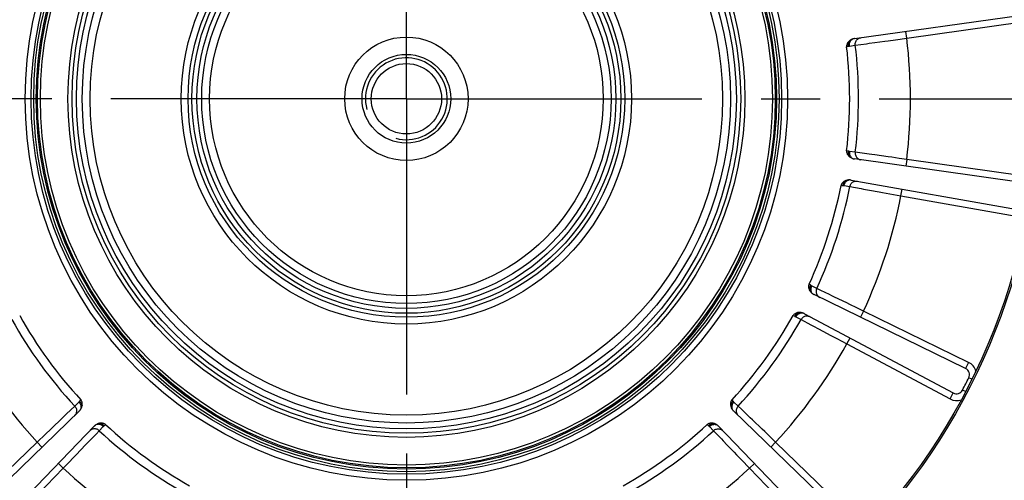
# Model space of a CAD drawing. Header units: millimetres. Extents: x 0 to 420, y 0 to 297.
# Tile 48 of 63: x 319 to 348, y 172 to 185. Entities that reach past the tile are written whole.
import ezdxf
from ezdxf.enums import TextEntityAlignment as Align

# ---------------------------------------------------------------- set-up
doc = ezdxf.new("R2010")
doc.units = ezdxf.units.MM
doc.header["$LTSCALE"] = 23.1
doc.linetypes.add('CENTER', pattern=[0.6, 0.375, -0.075, 0.075, -0.075])
doc.layers.get('0').update_dxf_attribs({"linetype": 'CONTINUOUS'})
for name, color, linetype in [('AXIS', 7, 'CONTINUOUS'), ('COMPONENTS', 7, 'CONTINUOUS'), ('DIMENSION', 7, 'CONTINUOUS')]:
    doc.layers.add(name, color=color, linetype=linetype)
doc.styles.get("Standard").update_dxf_attribs({"font": 'arial.ttf'})
doc.styles.add('TEXTSTYLE_4', font='gdt')
doc.dimstyles.new('DIMSTYLE_14', dxfattribs={"dimtxt": 3, "dimasz": 3, "dimexe": 0.18, "dimexo": 0.0625, "dimgap": 0.09, "dimtad": 1, "dimdec": 1, "dimlfac": 5, "dimdsep": 46, "dimtxsty": 'STANDARD', "dimblk": '_FILLED', "dimblk1": '_FILLED', "dimblk2": '_FILLED', "dimcen": 0.09, "dimadec": 0, "dimazin": 0, "dimtp": 0.8, "dimtm": 0.8, "dimtfac": 1, "dimtdec": 1, "dimtofl": 0, "dimtmove": 0, "dimatfit": 3, "dimldrblk": '_FILLED', "dimfxl": 1, "dimtolj": 1, "dimarcsym": 0})
doc.dimstyles.new('DIMSTYLE_2', dxfattribs={"dimtxt": 3, "dimasz": 3, "dimexe": 0.18, "dimexo": 0.0625, "dimgap": 0.09, "dimtad": 1, "dimtih": 1, "dimtoh": 1, "dimlfac": 5, "dimdsep": 46, "dimtxsty": 'STANDARD', "dimblk": '_FILLED', "dimblk1": '_FILLED', "dimblk2": '_FILLED', "dimcen": 0.09, "dimadec": 0, "dimazin": 0, "dimtol": 1, "dimtp": 0.2, "dimtm": 0.2, "dimtfac": 1, "dimtofl": 0, "dimtmove": 0, "dimatfit": 3, "dimldrblk": '_FILLED', "dimfxl": 1, "dimtolj": 1, "dimarcsym": 0})

# ---------------------------------------------------------------- blocks, each defined once
blk = doc.blocks.new('_FILLED')
at = {"color": 0, "linetype": 'BYBLOCK'}
blk.add_solid([(0, 0), (-1, 0.2), (-1, -0.2)], dxfattribs=at)
blk = doc.blocks.new('*D1')
at = {"layer": 'DIMENSION', "color": 2, "linetype": 'CONTINUOUS'}
for p, q in [((293.804, 202.271), (268.342, 202.271)), ((303.632, 196.997), (293.804, 202.271)), ((293.804, 202.271), (293.804, 202.271))]:
    blk.add_line(p, q, dxfattribs=at)
at = {"layer": 'DIMENSION', "color": 2, "linetype": 'CONTINUOUS', "xscale": 3, "yscale": 3, "zscale": 3, "rotation": 331.7813436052}
blk.add_blockref('_FILLED', (303.632, 196.997), dxfattribs=at)
at = {"layer": 'DIMENSION', "color": 2, "linetype": 'CONTINUOUS', "style": 'TEXTSTYLE_4'}
for s, p in [('`', (285.835, 203.021)), ('n', (275.342, 203.021))]:
    blk.add_text(s, height=3, dxfattribs=at).set_placement(p, align=Align.RIGHT)
at = {"layer": 'DIMENSION', "color": 2, "linetype": 'CONTINUOUS'}
for s, p in [('300', (282.335, 203.021)), ('0.2', (291.656, 203.021))]:
    blk.add_text(s, height=3, dxfattribs=at).set_placement(p, align=Align.RIGHT)
blk = doc.blocks.new('*D2')
at = {"layer": 'DIMENSION', "color": 2, "linetype": 'CONTINUOUS'}
for p, q in [((293.804, 202.271), (268.342, 202.271)), ((303.632, 196.997), (293.804, 202.271)), ((293.804, 202.271), (293.804, 202.271))]:
    blk.add_line(p, q, dxfattribs=at)
at = {"layer": 'DIMENSION', "color": 2, "linetype": 'CONTINUOUS', "xscale": 3, "yscale": 3, "zscale": 3, "rotation": 331.7813436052}
blk.add_blockref('_FILLED', (303.632, 196.997), dxfattribs=at)
at = {"layer": 'DIMENSION', "color": 2, "linetype": 'CONTINUOUS', "style": 'TEXTSTYLE_4'}
for s, p in [('`', (285.835, 203.021)), ('n', (275.342, 203.021))]:
    blk.add_text(s, height=3, dxfattribs=at).set_placement(p, align=Align.RIGHT)
at = {"layer": 'DIMENSION', "color": 2, "linetype": 'CONTINUOUS'}
for s, p in [('300', (282.335, 203.021)), ('0.2', (291.656, 203.021))]:
    blk.add_text(s, height=3, dxfattribs=at).set_placement(p, align=Align.RIGHT)
blk = doc.blocks.new('*D20')
at = {"layer": 'DIMENSION', "color": 2, "linetype": 'CONTINUOUS'}
for p, q in [((341.759, 236.337), (388.487, 236.337)), ((386.487, 236.337), (386.487, 193.574)), ((386.487, 150.812), (386.487, 193.574)), ((369.467, 150.812), (388.487, 150.812))]:
    blk.add_line(p, q, dxfattribs=at)
at = {"layer": 'DIMENSION', "color": 2, "linetype": 'CONTINUOUS', "xscale": 3, "yscale": 3, "zscale": 3}
for p, rotation in [((386.487, 236.337), 90), ((386.487, 150.812), 270)]:
    blk.add_blockref('_FILLED', p, dxfattribs=dict(at, rotation=rotation))
at = {"layer": 'DIMENSION', "color": 2, "linetype": 'CONTINUOUS', "insert": (382.737, 193.574), "char_height": 3, "width": 13.27138, "attachment_point": 2, "rotation": 90, "line_spacing_factor": 0.9}
blk.add_mtext('(427.6)', dxfattribs=at)

msp = doc.modelspace()

# ---------------------------------------------------------------- linework, layer by layer
at = {"layer": 'AXIS', "color": 2, "linetype": 'CENTER'}
for q in [(330.06653, 212.53028), (300.34794, 182.81169), (359.78512, 182.81169), (330.06653, 153.0931)]:
    msp.add_line((330.06653, 182.81169), q, dxfattribs=at)
msp.add_circle((330.06653, 182.81169), 30, dxfattribs=at)
at = {"layer": 'COMPONENTS', "color": 7, "linetype": 'CONTINUOUS'}
for p, q in [((343.20597, 184.57513), (348.1005, 185.26301)), ((348.1005, 180.36038), (343.20597, 181.04826)), ((343.10781, 180.42851), (347.97535, 179.57023)), ((346.46035, 174.90755), (342.01795, 177.07426)), ((341.73308, 176.51517), (346.09716, 174.19475)), ((320.47302, 173.66188), (316.91759, 170.22844)), ((343.21547, 170.22844), (339.66004, 173.66187)), ((317.48327, 169.66275), (320.91671, 173.21818)), ((339.21634, 173.21818), (342.64978, 169.66275))]:
    msp.add_line(p, q, dxfattribs=at)
at = {"layer": 'COMPONENTS', "color": 9, "linetype": 'CONTINUOUS'}
for p, q in [((344.73324, 184.58781), (348.12833, 185.06495)), ((344.73324, 184.58781), (344.70541, 184.78586)), ((343.55422, 184.42519), (343.63112, 184.43578)), ((344.08791, 184.49874), (344.19058, 184.5129)), ((342.97095, 184.33463), (343.02109, 184.34813)), ((343.05588, 184.35543), (343.2249, 184.37986)), ((343.2249, 184.37986), (343.55422, 184.42519)), ((343.02109, 181.27525), (342.97095, 181.28876)), ((343.22491, 181.24353), (343.05588, 181.26796)), ((343.35942, 181.22502), (343.22491, 181.24353)), ((343.63092, 181.18763), (343.35942, 181.22502)), ((344.19037, 181.11051), (343.8004, 181.16428)), ((344.73324, 181.03558), (344.51228, 181.0661)), ((344.73324, 181.03558), (344.70541, 180.83753)), ((348.12833, 180.55843), (344.73324, 181.03558)), ((342.80997, 180.27241), (342.86183, 180.26976)), ((342.89718, 180.26594), (343.06548, 180.23695)), ((343.06548, 180.23695), (343.39269, 180.1783)), ((343.39269, 180.1783), (343.46909, 180.1646)), ((344.56425, 179.96861), (344.59898, 180.16557)), ((343.92298, 180.08333), (344.025, 180.06507)), ((344.56425, 179.96861), (347.94062, 179.37327)), ((341.91226, 177.34727), (341.86875, 177.37561)), ((342.0963, 177.25412), (341.94309, 177.32958)), ((342.21851, 177.19494), (342.0963, 177.25412)), ((342.46517, 177.07549), (342.21851, 177.19494)), ((342.97341, 176.82927), (342.61914, 177.00091)), ((343.46655, 176.59025), (343.26584, 176.68756)), ((341.40158, 176.45875), (341.45008, 176.4402)), ((341.48252, 176.42565), (341.63362, 176.34607)), ((341.63362, 176.34607), (341.92669, 176.18917)), ((343.46655, 176.59025), (343.37888, 176.41049)), ((346.54803, 175.08731), (343.46655, 176.59025)), ((341.92669, 176.18917), (341.99513, 176.15254)), ((342.40168, 175.93499), (342.49307, 175.88609)), ((342.97612, 175.62772), (343.07001, 175.80431)), ((342.97612, 175.62772), (346.00327, 174.01816)), ((346.54803, 175.08731), (346.46035, 174.90755)), ((346.64146, 174.59454), (346.55187, 174.63896)), ((346.00327, 174.01816), (346.09716, 174.19475)), ((346.45684, 174.23221), (346.36825, 174.27859)), ((320.34292, 173.80872), (320.10314, 173.57848)), ((320.46531, 173.92783), (320.34292, 173.80872)), ((320.52179, 173.99458), (320.48916, 173.95419)), ((339.64389, 173.95419), (339.61126, 173.99458)), ((339.79013, 173.80872), (339.66775, 173.92783)), ((339.88808, 173.71468), (339.79013, 173.80872)), ((320.10314, 173.57848), (320.04716, 173.52471)), ((340.08576, 173.52485), (339.88808, 173.71468)), ((319.71462, 173.20528), (319.63988, 173.13348)), ((321.06355, 173.08809), (321.18267, 173.21047)), ((321.20902, 173.23433), (321.24942, 173.26696)), ((338.88364, 173.26696), (338.92403, 173.23433)), ((338.95039, 173.21047), (339.0695, 173.08809)), ((340.49303, 173.13362), (340.20914, 173.40634)), ((320.77968, 172.79247), (320.96951, 172.99014)), ((320.96951, 172.99014), (321.06355, 173.08809)), ((339.0695, 173.08809), (339.29974, 172.84831)), ((340.88817, 172.75391), (340.72735, 172.90848)), ((319.24488, 172.75391), (316.77865, 170.37231)), ((319.24488, 172.75391), (319.38381, 172.61004)), ((320.38846, 172.38519), (320.66117, 172.66908)), ((339.29974, 172.84831), (339.35351, 172.79232)), ((340.88817, 172.75391), (340.74924, 172.61004)), ((343.3544, 170.37231), (340.88817, 172.75391)), ((339.67294, 172.45978), (339.74474, 172.38504)), ((320.00875, 171.99005), (319.86488, 172.12898)), ((320.00875, 171.99005), (320.16331, 172.15087)), ((340.12431, 171.99005), (340.26818, 172.12898)), ((317.62714, 169.52382), (320.00875, 171.99005)), ((340.12431, 171.99005), (342.50591, 169.52382))]:
    msp.add_line(p, q, dxfattribs=at)
at = {"layer": 'COMPONENTS', "color": 7, "linetype": 'CONTINUOUS'}
for points in [[(343.04403, 184.49968), (343.02787, 184.48344), (343.01362, 184.46658), (343.00128, 184.44909), (342.9907, 184.43084), (342.98203, 184.41196), (342.97568, 184.39286), (342.97179, 184.37367), (342.97021, 184.35426), (342.97095, 184.33463)], [(343.14705, 184.56102), (343.1279, 184.55371), (343.10954, 184.54524), (343.09197, 184.53559), (343.0752, 184.52479), (343.05922, 184.51281), (343.04403, 184.49968)], [(343.20597, 184.57513), (343.19606, 184.57357), (343.18619, 184.5717), (343.17635, 184.56951), (343.16655, 184.567), (343.15678, 184.56417), (343.14705, 184.56102)], [(342.97095, 181.28876), (342.97021, 181.26912), (342.97179, 181.2497), (342.97569, 181.23051), (342.98204, 181.21141), (342.99072, 181.19252), (343.0013, 181.17427), (343.01363, 181.15679), (343.02787, 181.13995), (343.044, 181.12373)], [(343.044, 181.12373), (343.05914, 181.11063), (343.07509, 181.09867), (343.09185, 181.08787), (343.10943, 181.07822), (343.12783, 181.06972), (343.14705, 181.06236)], [(343.14705, 181.06236), (343.15661, 181.05926), (343.16628, 181.05645), (343.17605, 181.05395), (343.18593, 181.05175), (343.1959, 181.04985), (343.20597, 181.04826)], [(342.93048, 180.40679), (342.9101, 180.39634), (342.89133, 180.38471), (342.87419, 180.37189), (342.85849, 180.3578), (342.84441, 180.34253), (342.83247, 180.32633), (342.82284, 180.30928), (342.81534, 180.29131), (342.80997, 180.2724)], [(343.04742, 180.4333), (343.02695, 180.43227), (343.00686, 180.42988), (342.98718, 180.42614), (342.96788, 180.42104), (342.94898, 180.41459), (342.93048, 180.40679)], [(343.10781, 180.42851), (343.09791, 180.43009), (343.08794, 180.43136), (343.07791, 180.43232), (343.06781, 180.43296), (343.05765, 180.43329), (343.04742, 180.4333)], [(341.86875, 177.37561), (341.86198, 177.35717), (341.85748, 177.33822), (341.85526, 177.31878), (341.85539, 177.29865), (341.8578, 177.27803), (341.86222, 177.25741), (341.86855, 177.23696), (341.87689, 177.21652), (341.88723, 177.19609)], [(341.88723, 177.19609), (341.89757, 177.17895), (341.90905, 177.16265), (341.92166, 177.14719), (341.93539, 177.13258), (341.95027, 177.11881), (341.96627, 177.10588)], [(341.96627, 177.10588), (341.97441, 177.09997), (341.98274, 177.09431), (341.99126, 177.08891), (341.99996, 177.08377), (342.00886, 177.07888), (342.01795, 177.07426)], [(341.55771, 176.54932), (341.5351, 176.54568), (341.51366, 176.54041), (341.4934, 176.53352), (341.47411, 176.52497), (341.456, 176.51479), (341.43964, 176.50307), (341.42521, 176.48984), (341.41252, 176.47506), (341.40158, 176.45875)], [(341.67712, 176.53839), (341.65733, 176.54373), (341.63749, 176.54767), (341.61761, 176.55019), (341.59769, 176.55131), (341.57772, 176.55102), (341.55771, 176.54932)], [(341.73308, 176.51517), (341.72412, 176.51975), (341.71502, 176.52404), (341.70577, 176.52805), (341.69637, 176.53178), (341.68682, 176.53523), (341.67712, 176.53839)], [(320.51239, 173.70792), (320.52359, 173.72509), (320.53346, 173.74274), (320.542, 173.76086), (320.54922, 173.77947), (320.55511, 173.79855), (320.55968, 173.81811)], [(320.55968, 173.81811), (320.56321, 173.84074), (320.56482, 173.86275), (320.56453, 173.88416), (320.56236, 173.90514), (320.55828, 173.92551), (320.55219, 173.94469), (320.54406, 173.96251), (320.53393, 173.97914), (320.52179, 173.99459)], [(339.61126, 173.99459), (339.59913, 173.97914), (339.58899, 173.96251), (339.58087, 173.9447), (339.57478, 173.92552), (339.5707, 173.90516), (339.56853, 173.88418), (339.56823, 173.86278), (339.56985, 173.84077), (339.57337, 173.81814)], [(339.57337, 173.81814), (339.57791, 173.79864), (339.58378, 173.7796), (339.591, 173.761), (339.59955, 173.74286), (339.60943, 173.72516), (339.62066, 173.70792)], [(320.47302, 173.66188), (320.48012, 173.66896), (320.487, 173.67628), (320.49367, 173.68383), (320.50013, 173.69162), (320.50637, 173.69965), (320.51239, 173.70792)], [(339.62066, 173.70792), (339.62658, 173.69977), (339.63276, 173.69181), (339.6392, 173.68404), (339.64589, 173.67646), (339.65284, 173.66907), (339.66004, 173.66187)], [(320.96275, 173.25756), (320.9546, 173.25164), (320.94664, 173.24546), (320.93888, 173.23902), (320.9313, 173.23233), (320.92391, 173.22538), (320.91671, 173.21818)], [(321.07297, 173.30485), (321.05347, 173.30031), (321.03443, 173.29444), (321.01583, 173.28722), (320.99769, 173.27867), (320.98, 173.26879), (320.96275, 173.25756)], [(321.24942, 173.26696), (321.23397, 173.2791), (321.21734, 173.28923), (321.19953, 173.29735), (321.18035, 173.30344), (321.15999, 173.30752), (321.13902, 173.30969), (321.11762, 173.30999), (321.0956, 173.30837), (321.07297, 173.30485)], [(339.06012, 173.30485), (339.03748, 173.30837), (339.01547, 173.30999), (338.99406, 173.30969), (338.97308, 173.30752), (338.95271, 173.30344), (338.93353, 173.29735), (338.91572, 173.28923), (338.89908, 173.2791), (338.88363, 173.26696)], [(339.17031, 173.25756), (339.15313, 173.26875), (339.13548, 173.27862), (339.11736, 173.28717), (339.09875, 173.29439), (339.07967, 173.30028), (339.06012, 173.30485)], [(339.21634, 173.21818), (339.20926, 173.22528), (339.20195, 173.23217), (339.19439, 173.23884), (339.1866, 173.2453), (339.17857, 173.25153), (339.17031, 173.25756)]]:
    msp.add_lwpolyline(points, dxfattribs=at)
at = {"layer": 'COMPONENTS', "color": 9, "linetype": 'CONTINUOUS'}
for points in [[(343.02109, 184.34813), (343.01769, 184.37558), (343.01722, 184.40283), (343.01969, 184.42936), (343.02506, 184.45467), (343.03321, 184.47825), (343.04399, 184.49965)], [(343.05587, 184.35543), (343.05404, 184.37721), (343.05409, 184.39895), (343.05601, 184.4204), (343.05979, 184.44128), (343.06538, 184.46136), (343.07271, 184.48039), (343.08169, 184.49814), (343.09223, 184.51441), (343.10418, 184.529), (343.11741, 184.54172), (343.13176, 184.55244), (343.14705, 184.56102)], [(343.22491, 184.37986), (343.22339, 184.40563), (343.22504, 184.43135), (343.22984, 184.45659), (343.23771, 184.48092), (343.24851, 184.50395), (343.26208, 184.52527), (343.27818, 184.54455), (343.29654, 184.56146), (343.31685, 184.57572)], [(343.31685, 184.57572), (343.33879, 184.58708), (343.36197, 184.59537), (343.38602, 184.60043)], [(343.63112, 184.43578), (343.80067, 184.45915), (344.08791, 184.49874)], [(344.19058, 184.5129), (344.40333, 184.54226), (344.73324, 184.58781)], [(343.02109, 184.34813), (343.02718, 184.34973), (343.03315, 184.35117), (343.03901, 184.35247), (343.04475, 184.35361), (343.05037, 184.35459), (343.05588, 184.35543)], [(343.02109, 181.27525), (343.01769, 181.24781), (343.01723, 181.22056), (343.0197, 181.19403), (343.02506, 181.16873), (343.03321, 181.14515), (343.04399, 181.12375)], [(343.05588, 181.26796), (343.05035, 181.2688), (343.04471, 181.26979), (343.03897, 181.27093), (343.03312, 181.27222), (343.02716, 181.27366), (343.02109, 181.27525)], [(343.05588, 181.26796), (343.05405, 181.24617), (343.05409, 181.22443), (343.05602, 181.20299), (343.0598, 181.18211), (343.06538, 181.16203), (343.07271, 181.143), (343.0817, 181.12525), (343.09223, 181.10898), (343.10418, 181.09439), (343.11741, 181.08166), (343.13176, 181.07094), (343.14705, 181.06236)], [(343.22489, 181.24353), (343.22337, 181.21775), (343.22502, 181.19203), (343.22982, 181.1668), (343.23769, 181.14246), (343.2485, 181.11944), (343.26207, 181.09811), (343.27816, 181.07883), (343.29653, 181.06192), (343.31685, 181.04767)], [(343.31685, 181.04767), (343.33878, 181.0363), (343.36197, 181.02802), (343.38602, 181.02296)], [(343.8004, 181.16428), (343.71317, 181.17629), (343.63092, 181.18763)], [(344.51228, 181.0661), (344.2957, 181.09598), (344.19037, 181.11051)], [(342.86183, 180.26976), (342.86708, 180.29691), (342.87506, 180.32297), (342.88561, 180.34744), (342.89853, 180.36985), (342.91357, 180.38975), (342.93044, 180.40678)], [(342.89717, 180.26595), (342.90216, 180.28723), (342.90892, 180.30789), (342.91738, 180.32769), (342.92743, 180.34638), (342.93895, 180.36375), (342.9518, 180.37958), (342.96583, 180.39369), (342.98087, 180.40591), (342.99674, 180.41609), (343.01326, 180.42411), (343.03022, 180.42987), (343.04742, 180.4333)], [(343.09388, 180.3084), (343.10888, 180.32911), (343.12628, 180.34766), (343.14577, 180.36376), (343.16703, 180.37712), (343.18972, 180.38752), (343.21345, 180.3948)], [(343.21345, 180.3948), (343.23782, 180.39883), (343.26243, 180.39955), (343.28687, 180.39693)], [(342.86183, 180.26976), (342.86812, 180.26939), (342.87425, 180.26892), (342.88021, 180.26834), (342.88602, 180.26765), (342.89168, 180.26685), (342.89718, 180.26594)], [(343.06548, 180.23694), (343.072, 180.26193), (343.08152, 180.28588), (343.09388, 180.3084)], [(343.46909, 180.1646), (343.63757, 180.13443), (343.92298, 180.08333)], [(344.025, 180.06507), (344.23642, 180.02724), (344.56425, 179.96861)], [(341.91226, 177.34727), (341.90055, 177.32222), (341.89169, 177.29645), (341.88584, 177.27045), (341.88312, 177.24473), (341.88359, 177.21979), (341.88723, 177.1961)], [(341.94309, 177.32958), (341.93809, 177.33209), (341.93304, 177.33477), (341.92793, 177.33763), (341.92277, 177.34067), (341.91754, 177.34388), (341.91226, 177.34727)], [(341.94309, 177.32958), (341.93462, 177.30943), (341.92795, 177.28874), (341.92315, 177.26775), (341.92029, 177.24672), (341.9194, 177.2259), (341.92049, 177.20554), (341.92355, 177.18588), (341.92854, 177.16715), (341.9354, 177.14959), (341.94404, 177.13339), (341.95438, 177.11876), (341.96627, 177.10588)], [(342.09629, 177.25412), (342.08687, 177.23008), (342.08049, 177.20511), (342.07726, 177.17962), (342.07723, 177.15405), (342.08039, 177.12881), (342.0867, 177.10433), (342.09606, 177.08102), (342.1083, 177.05927), (342.12321, 177.03943), (342.14057, 177.02185), (342.16006, 177.0068), (342.18137, 176.99455)], [(342.61914, 177.00091), (342.53989, 177.03929), (342.46517, 177.07549)], [(343.26584, 176.68756), (343.06909, 176.7829), (342.97341, 176.82927)], [(341.45008, 176.4402), (341.46347, 176.4644), (341.47911, 176.48672), (341.4967, 176.50673), (341.51591, 176.52405), (341.53637, 176.53834), (341.55767, 176.54932)], [(341.45008, 176.4402), (341.45595, 176.43791), (341.46163, 176.43557), (341.46713, 176.43317), (341.47244, 176.43072), (341.47757, 176.42822), (341.48252, 176.42565)], [(341.48252, 176.42566), (341.49384, 176.44435), (341.50665, 176.46192), (341.52081, 176.47813), (341.53615, 176.49281), (341.55247, 176.50577), (341.56958, 176.51685), (341.58729, 176.52594), (341.60537, 176.53291), (341.62361, 176.53768), (341.6418, 176.5402), (341.65971, 176.54044), (341.67713, 176.53839)], [(341.63363, 176.34606), (341.64754, 176.36781), (341.664, 176.38765), (341.68271, 176.40524), (341.70338, 176.4203), (341.72566, 176.43258), (341.74917, 176.44186), (341.77352, 176.44799), (341.79832, 176.45088), (341.82313, 176.45047), (341.84756, 176.44677), (341.87118, 176.43985), (341.89362, 176.42981)], [(341.99513, 176.15254), (342.14603, 176.07178), (342.40168, 175.93499)], [(342.49307, 175.88609), (342.68245, 175.78479), (342.97612, 175.62772)], [(320.34292, 173.80872), (320.3593, 173.78876), (320.37308, 173.76698), (320.38403, 173.74374), (320.39197, 173.71943), (320.39676, 173.69446), (320.39832, 173.66923), (320.39663, 173.64417), (320.39171, 173.6197), (320.38366, 173.59622), (320.37259, 173.57414), (320.3587, 173.55381), (320.34222, 173.53557)], [(320.48916, 173.95419), (320.48517, 173.94931), (320.48119, 173.94464), (320.47721, 173.94015), (320.47324, 173.93585), (320.46927, 173.93175), (320.46531, 173.92783)], [(320.46531, 173.92784), (320.4796, 173.91129), (320.49234, 173.89367), (320.50338, 173.8752), (320.5126, 173.85608), (320.51988, 173.83655), (320.52514, 173.81685), (320.52831, 173.7972), (320.52935, 173.77785), (320.52825, 173.75903), (320.52503, 173.74095), (320.51972, 173.72385), (320.51239, 173.70791)], [(320.48916, 173.95419), (320.50804, 173.93398), (320.52444, 173.91221), (320.53804, 173.88929), (320.54857, 173.86567), (320.55584, 173.8418), (320.55969, 173.81815)], [(339.64389, 173.95419), (339.62501, 173.93398), (339.60862, 173.91221), (339.59502, 173.88929), (339.58449, 173.86567), (339.57723, 173.8418), (339.57337, 173.81815)], [(339.66775, 173.92783), (339.65346, 173.91129), (339.64072, 173.89367), (339.62968, 173.87519), (339.62046, 173.85608), (339.61318, 173.83655), (339.60792, 173.81685), (339.60475, 173.7972), (339.60371, 173.77785), (339.6048, 173.75903), (339.60803, 173.74095), (339.61333, 173.72385), (339.62066, 173.70791)], [(339.66775, 173.92783), (339.66377, 173.93176), (339.65979, 173.93588), (339.65582, 173.94018), (339.65184, 173.94466), (339.64787, 173.94933), (339.64389, 173.95419)], [(339.79012, 173.80873), (339.77374, 173.78877), (339.75996, 173.76699), (339.74901, 173.74375), (339.74107, 173.71944), (339.73628, 173.69446), (339.73472, 173.66923), (339.73641, 173.64417), (339.74133, 173.6197), (339.74939, 173.59622), (339.76046, 173.57414), (339.77435, 173.55381), (339.79083, 173.53557)], [(320.04716, 173.52471), (319.92372, 173.40615), (319.71462, 173.20528)], [(340.20914, 173.40634), (340.14563, 173.46733), (340.08576, 173.52485)], [(321.18267, 173.21047), (321.16612, 173.22476), (321.14851, 173.2375), (321.13003, 173.24855), (321.11091, 173.25776), (321.09138, 173.26505), (321.07168, 173.2703), (321.05204, 173.27347), (321.03269, 173.27451), (321.01386, 173.27342), (320.99579, 173.2702), (320.97868, 173.26489), (320.96275, 173.25756)], [(321.20902, 173.23433), (321.18882, 173.25321), (321.16704, 173.2696), (321.14412, 173.2832), (321.1205, 173.29373), (321.09664, 173.301), (321.07299, 173.30485)], [(321.18267, 173.21047), (321.1866, 173.21445), (321.19071, 173.21843), (321.19501, 173.2224), (321.19949, 173.22638), (321.20416, 173.23035), (321.20902, 173.23433)], [(338.92403, 173.23433), (338.94424, 173.25321), (338.96601, 173.26961), (338.98893, 173.2832), (339.01255, 173.29374), (339.03642, 173.301), (339.06007, 173.30486)], [(338.92403, 173.23433), (338.92891, 173.23034), (338.93358, 173.22636), (338.93807, 173.22238), (338.94237, 173.21841), (338.94647, 173.21444), (338.95039, 173.21047)], [(338.95038, 173.21048), (338.96693, 173.22476), (338.98455, 173.2375), (339.00302, 173.24855), (339.02214, 173.25777), (339.04167, 173.26505), (339.06137, 173.2703), (339.08102, 173.27347), (339.10037, 173.27451), (339.11919, 173.27342), (339.13727, 173.2702), (339.15437, 173.26489), (339.17031, 173.25756)], [(319.63988, 173.13348), (319.48501, 172.98467), (319.24488, 172.75391)], [(321.06356, 173.0881), (321.04361, 173.10448), (321.02183, 173.11826), (320.99859, 173.12921), (320.97427, 173.13715), (320.94929, 173.14194), (320.92406, 173.1435), (320.899, 173.14181), (320.87453, 173.13689), (320.85106, 173.12883), (320.82897, 173.11776), (320.80864, 173.10387), (320.79041, 173.08739)], [(339.0695, 173.08808), (339.08946, 173.10447), (339.11124, 173.11825), (339.13448, 173.1292), (339.15879, 173.13713), (339.18377, 173.14192), (339.20899, 173.14348), (339.23405, 173.14179), (339.25852, 173.13688), (339.282, 173.12882), (339.30408, 173.11776), (339.32441, 173.10387), (339.34265, 173.08739)], [(340.72735, 172.90848), (340.56969, 173.05995), (340.49303, 173.13362)], [(320.66117, 172.66908), (320.72217, 172.73259), (320.77968, 172.79247)], [(339.35351, 172.79232), (339.47207, 172.66889), (339.67294, 172.45978)], [(320.16331, 172.15087), (320.31479, 172.30853), (320.38846, 172.38519)], [(339.74474, 172.38504), (339.89355, 172.23017), (340.12431, 171.99005)]]:
    msp.add_lwpolyline(points, dxfattribs=at)
at = {"layer": 'COMPONENTS', "color": 7, "linetype": 'CONTINUOUS'}
for radius in [22.6, 18.55, 18.5, 11.1732, 11, 10.8125, 9.92, 9.8, 9.6725, 9.5, 9.26906, 6.6, 6.4, 6.28453, 6, 5.76906, 1.80807, 1.3, 1.03]:
    msp.add_circle((330.06653, 182.81169), radius, dxfattribs=at)
at = {"layer": 'COMPONENTS', "color": 9, "linetype": 'CONTINUOUS'}
for radius in [10.925, 10.85, 10.73, 6.14]:
    msp.add_circle((330.06653, 182.81169), radius, dxfattribs=at)
for centre, radius, start, end in [((330.06653, 182.81169), 14.77386, 353.09521, 6.90479), ((330.06653, 182.81169), 13.25149, 353.203759, 6.79624), ((330.06653, 182.81169), 13.25149, 335.203759, 348.79624), ((330.06653, 182.81169), 14.77386, 335.09521, 348.90479), ((330.06653, 182.81169), 13.25149, 209.203759, 222.79624), ((330.06653, 182.81169), 13.25149, 317.203759, 330.796241), ((330.06653, 182.81169), 14.77386, 209.09521, 222.90479), ((330.06653, 182.81169), 14.77386, 317.09521, 330.90479), ((346.37268, 174.72779), 0.4, 15.454113, 64), ((346.19105, 174.37134), 0.4, 242, 290.545887), ((330.06653, 182.81169), 13.25149, 227.203759, 240.79624), ((330.06653, 182.81169), 13.25149, 299.203759, 312.79624), ((330.06653, 182.81169), 14.77386, 227.09521, 240.90479), ((330.06653, 182.81169), 14.77386, 299.09521, 312.90479)]:
    msp.add_arc(centre, radius, start, end, dxfattribs=at)
at = {"layer": 'COMPONENTS', "color": 7, "linetype": 'CONTINUOUS'}
for centre, radius, start, end in [((330.06653, 182.81169), 12.99397, 353.269281, 6.730707), ((330.06653, 182.81169), 12.99397, 335.269281, 348.730707), ((330.06653, 182.81169), 12.99397, 209.269224, 222.730707), ((330.06653, 182.81169), 12.99397, 317.26928, 330.73071), ((346.37268, 174.72779), 0.2, 333.629733, 64), ((330.06653, 182.81169), 18.4, 332.370267, 333.629733), ((346.19105, 174.37134), 0.2, 242, 332.370267), ((330.06653, 182.81169), 12.99397, 227.269281, 240.730707), ((330.06653, 182.81169), 12.99397, 299.269281, 312.730707)]:
    msp.add_arc(centre, radius, start, end, dxfattribs=at)
at = {"layer": 'COMPONENTS', "color": 2, "linetype": 'CONTINUOUS'}
msp.add_arc((330.06653, 182.81169), 1.2, 255, 195, dxfattribs=at)

# ---------------------------------------------------------------- dimensions: what is measured, and where the dimension line sits
at = {"layer": 'DIMENSION', "color": 2, "linetype": 'CONTINUOUS'}
dim = msp.add_linear_dim(base=(386.48653, 150.81169), p1=(341.75912, 236.33662), p2=(369.46653, 150.81169), angle=270, text='(<>)', dimstyle='DIMSTYLE_14', dxfattribs=at)
dim.commit()
dim.dimension.update_dxf_attribs({"geometry": '*D20', "text_midpoint": (385.56701, 191.61661), "dimtype": 160})
for picture in ['*D1', '*D2']:
    dim = msp.add_diameter_dim_2p(p1=(303.63204, 196.99682), p2=(356.50101, 168.62656), dimstyle='DIMSTYLE_2', dxfattribs=at)
    dim.commit()
    dim.dimension.update_dxf_attribs({"geometry": picture, "text_midpoint": (276.58823, 204.52064), "dimtype": 163})

doc.saveas('drawing.dxf')
